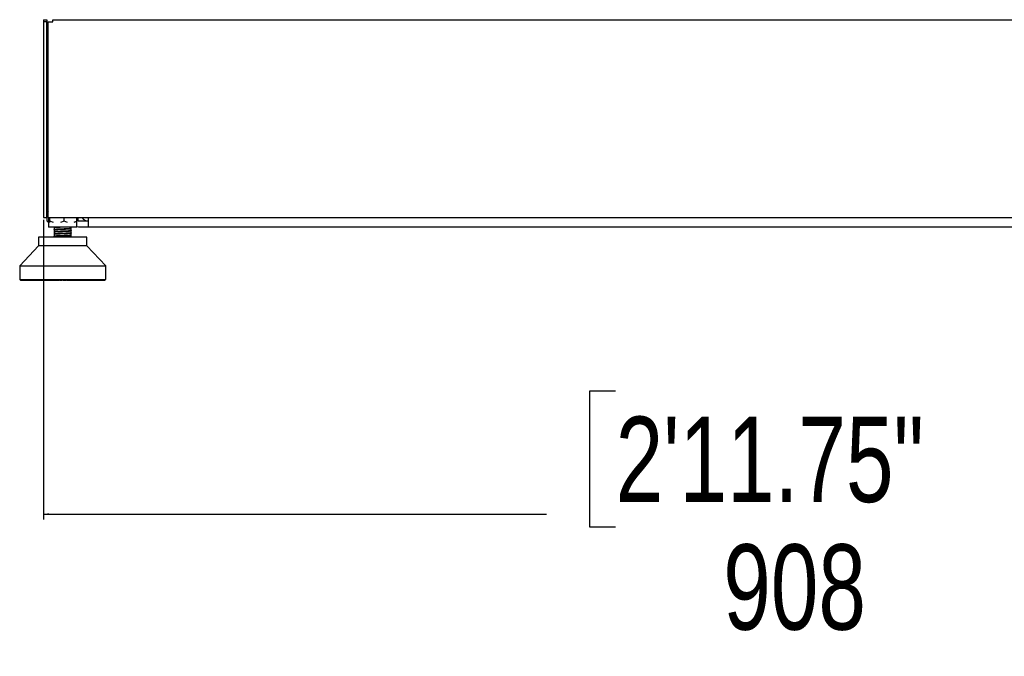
# Model space of a CAD drawing. Header units: millimetres. Extents: x 1471 to 17407, y 627 to 16320.
# Tile 48 of 74: x 11157 to 12312, y 627 to 1373. Entities that reach past the tile are written whole.
import ezdxf

# ---------------------------------------------------------------- set-up
doc = ezdxf.new("R2010")
doc.units = ezdxf.units.MM
doc.header["$LTSCALE"] = 2
doc.layers.add('COMPONENT_GEOMETRY', color=7, linetype='Continuous')
doc.styles.add('SLDTEXTSTYLE0', font='TXT', dxfattribs={"width": 0.75})
doc.dimstyles.new('SLDDIMSTYLE1', dxfattribs={"dimtxt": 100, "dimasz": 6.604, "dimexe": 0, "dimexo": 0.0625, "dimgap": 25, "dimtad": 0, "dimtih": 1, "dimtoh": 1, "dimdec": 0, "dimrnd": 1e-09, "dimzin": 12, "dimdsep": 46, "dimtxsty": 'SLDTEXTSTYLE0', "dimsah": 1, "dimcen": 0.09, "dimadec": 0, "dimazin": 3, "dimtfac": 1, "dimtdec": 0, "dimtofl": 0, "dimtmove": 0, "dimatfit": 3, "dimfxl": 1, "dimfrac": 2, "dimtolj": 1, "dimtzin": 12, "dimarcsym": 0})

# ---------------------------------------------------------------- blocks, each defined once
blk = doc.blocks.new('_D_8')
at = {"layer": 'COMPONENT_GEOMETRY', "color": 7}
for p, q in [((11185.2, 1138.5), (11185.2, 787.2)), ((13001.2, 1138.5), (13001.2, 787.2)), ((11856.2, 937.6), (11825.7, 937.6)), ((11825.7, 937.6), (11825.7, 778.8)), ((12330.2, 937.6), (12360.7, 937.6)), ((12360.7, 937.6), (12360.7, 778.8)), ((11185.2, 793.5), (11775, 793.5)), ((13001.2, 793.5), (12411.4, 793.5)), ((11825.7, 778.8), (11856.2, 778.8)), ((12360.7, 778.8), (12330.2, 778.8))]:
    blk.add_line(p, q, dxfattribs=at)
for points in [[(11185.2, 793.5), (11191.8, 792.5), (11191.8, 794.6)], [(13001.2, 793.5), (12994.6, 794.6), (12994.6, 792.5)]]:
    blk.add_solid(points, dxfattribs=at)
at = {"layer": 'COMPONENT_GEOMETRY', "color": 7, "char_height": 100, "attachment_point": 1, "style": 'SLDTEXTSTYLE0'}
for s, insert in [('2\'11.75"', (11856.2, 907.7)), ('908', (11982.4, 758.1))]:
    blk.add_mtext(s, dxfattribs=dict(at, insert=insert))

msp = doc.modelspace()

# ---------------------------------------------------------------- linework, layer by layer
at = {"color": 7, "linetype": 'Continuous', "lineweight": 25}
for p, q in [((11185.2, 1373.05), (11189.2, 1373.05)), ((11185.2, 1373.05), (11185.2, 1370.65)), ((11185.2, 1370.65), (11185.2, 1141.05)), ((11189.2, 1370.65), (11185.2, 1370.65)), ((11189.2, 1373.05), (11189.2, 1370.65)), ((11189.2, 1141.05), (11189.2, 1370.65)), ((11190.83, 1141.05), (11190.83, 1370.65)), ((11190.83, 1370.65), (11196.03, 1370.65)), ((11196.03, 1373.05), (12990.37, 1373.05)), ((11196.03, 1370.65), (11196.03, 1373.05)), ((11190.83, 1148.05), (11189.42, 1147.31)), ((11189.42, 1147.31), (11190.27, 1147.94)), ((11189.42, 1136.9), (11189.42, 1147.31)), ((11190.83, 1148.49), (11190.22, 1148.01)), ((11185.2, 1141.05), (11189.2, 1141.05)), ((11189.42, 1136.9), (11190.23, 1136.3)), ((11191.28, 1135.93), (11189.42, 1136.9)), ((11190.18, 1136.24), (11191.16, 1135.47)), ((11190.83, 1141.05), (12995.57, 1141.05)), ((11190.96, 1141.05), (11190.96, 1136.9)), ((11191.42, 1135.49), (11190.96, 1136.9)), ((11191.16, 1141.05), (11191.16, 1130.05)), ((11192.76, 1136.9), (11192.3, 1135.49)), ((11192.76, 1136.9), (11192.76, 1141.05)), ((11197.01, 1135.49), (11192.76, 1136.9)), ((11209.46, 1136.9), (11205.21, 1135.49)), ((11209.46, 1136.9), (11209.46, 1141.05)), ((11213.25, 1135.49), (11209.46, 1136.9)), ((11224.36, 1136.9), (11220.57, 1135.49)), ((11223.9, 1135.49), (11224.36, 1136.9)), ((11224.16, 1130.05), (11224.16, 1136.29)), ((11224.36, 1136.9), (11224.36, 1141.05)), ((11225.9, 1137.05), (11225.9, 1141.05)), ((11237.7, 1137.05), (11226.2, 1137.05)), ((11237.7, 1141.05), (11237.7, 1130.05)), ((11224.16, 1130.05), (11191.16, 1130.05)), ((11197.58, 1127.69), (11197.6, 1127.67)), ((11197.58, 1125.09), (11197.6, 1125.07)), ((11197.66, 1130.05), (11197.66, 1129.68)), ((11197.66, 1129.52), (11197.66, 1127.08)), ((11197.66, 1126.92), (11197.66, 1124.48)), ((11197.66, 1124.32), (11197.66, 1121.87)), ((11197.66, 1121.71), (11197.66, 1119.27)), ((11217.66, 1128.37), (11217.66, 1130.05)), ((11217.66, 1128.22), (11217.66, 1128.27)), ((11217.66, 1125.77), (11217.66, 1128.21)), ((11217.66, 1125.62), (11217.66, 1125.66)), ((11217.66, 1123.17), (11217.66, 1125.62)), ((11217.66, 1120.56), (11217.66, 1123.01)), ((11217.66, 1118.3), (11217.66, 1120.39)), ((11217.71, 1128.33), (11217.78, 1128.31)), ((11217.71, 1125.73), (11217.79, 1125.71)), ((11217.72, 1120.52), (11217.79, 1120.5)), ((11217.73, 1123.12), (11217.79, 1123.1)), ((11226.2, 1130.05), (11224.16, 1130.21)), ((11237.7, 1130.05), (11226.2, 1130.05)), ((12948.7, 1130.05), (11237.7, 1130.05)), ((11179.31, 1118.3), (11179.31, 1108.07)), ((11236.01, 1118.3), (11179.31, 1118.3)), ((11197.66, 1119.11), (11197.66, 1118.3)), ((11236.01, 1108.07), (11236.01, 1118.3)), ((11179.31, 1108.07), (11157.24, 1084.45)), ((11195.96, 1108.07), (11179.31, 1108.07)), ((11236.01, 1108.07), (11195.96, 1108.07)), ((11258.08, 1084.45), (11236.01, 1108.07)), ((11157.24, 1084.45), (11157.24, 1068.38)), ((11157.24, 1084.45), (11186.85, 1084.45)), ((11186.85, 1084.45), (11258.08, 1084.45)), ((11258.08, 1068.38), (11258.08, 1084.45)), ((11157.24, 1068.38), (11258.08, 1068.38)), ((11157.91, 1068.07), (11157.91, 1068.38)), ((11158.23, 1067.75), (11157.91, 1068.07)), ((11157.91, 1068.07), (11158, 1068.07)), ((11158, 1068.38), (11158, 1068.07)), ((11158, 1068.07), (11158.3, 1067.75)), ((11158.17, 1068.07), (11158.17, 1068.38)), ((11158.52, 1067.75), (11158.17, 1068.07)), ((11158.17, 1068.07), (11158.5, 1068.07)), ((11158.23, 1067.75), (11158.3, 1067.75)), ((11158.3, 1067.75), (11158.52, 1067.75)), ((11158.5, 1068.38), (11158.5, 1068.07)), ((11158.5, 1068.07), (11158.77, 1067.75)), ((11158.52, 1067.75), (11158.77, 1067.75)), ((11158.77, 1067.75), (11159.23, 1067.75)), ((11158.85, 1068.07), (11158.85, 1068.38)), ((11159.23, 1067.75), (11158.85, 1068.07)), ((11158.85, 1068.07), (11159.41, 1068.07)), ((11159.23, 1067.75), (11159.65, 1067.75)), ((11159.41, 1068.38), (11159.41, 1068.07)), ((11159.41, 1068.07), (11159.65, 1067.75)), ((11159.65, 1067.75), (11160.35, 1067.75)), ((11159.95, 1068.07), (11159.95, 1068.38)), ((11160.35, 1067.75), (11159.95, 1068.07)), ((11159.95, 1068.07), (11160.74, 1068.07)), ((11160.35, 1067.75), (11160.94, 1067.75)), ((11160.74, 1068.38), (11160.74, 1068.07)), ((11160.74, 1068.07), (11160.94, 1067.75)), ((11160.94, 1067.75), (11161.88, 1067.75)), ((11161.46, 1068.07), (11161.46, 1068.38)), ((11161.88, 1067.75), (11161.46, 1068.07)), ((11161.46, 1068.07), (11162.47, 1068.07)), ((11161.88, 1067.75), (11162.63, 1067.75)), ((11162.47, 1068.38), (11162.47, 1068.07)), ((11162.47, 1068.07), (11162.63, 1067.75)), ((11162.63, 1067.75), (11163.8, 1067.75)), ((11163.37, 1068.07), (11163.37, 1068.38)), ((11163.8, 1067.75), (11163.37, 1068.07)), ((11163.37, 1068.07), (11164.58, 1068.07)), ((11163.8, 1067.75), (11164.71, 1067.75)), ((11164.58, 1068.38), (11164.58, 1068.07)), ((11164.58, 1068.07), (11164.71, 1067.75)), ((11164.71, 1067.75), (11166.09, 1067.75)), ((11165.65, 1068.07), (11165.65, 1068.38)), ((11165.65, 1068.07), (11167.06, 1068.07)), ((11166.09, 1067.75), (11165.65, 1068.07)), ((11166.09, 1067.75), (11167.15, 1067.75)), ((11167.06, 1068.38), (11167.06, 1068.07)), ((11167.06, 1068.07), (11167.15, 1067.75)), ((11167.15, 1067.75), (11168.73, 1067.75)), ((11168.28, 1068.07), (11168.28, 1068.38)), ((11168.73, 1067.75), (11168.28, 1068.07)), ((11168.28, 1068.07), (11169.89, 1068.07)), ((11168.73, 1067.75), (11169.93, 1067.75)), ((11169.89, 1068.38), (11169.89, 1068.07)), ((11169.89, 1068.07), (11169.93, 1067.75)), ((11169.93, 1067.75), (11171.71, 1067.75)), ((11171.26, 1068.07), (11171.26, 1068.38)), ((11171.71, 1067.75), (11171.26, 1068.07)), ((11171.26, 1068.07), (11173.04, 1068.07)), ((11171.71, 1067.75), (11173.04, 1067.75)), ((11173.04, 1068.38), (11173.04, 1068.07)), ((11173.04, 1068.07), (11173.04, 1067.75)), ((11173.04, 1067.75), (11174.99, 1067.75)), ((11174.54, 1068.07), (11174.54, 1068.38)), ((11174.99, 1067.75), (11174.54, 1068.07)), ((11174.54, 1068.07), (11176.48, 1068.07)), ((11174.99, 1067.75), (11176.45, 1067.75)), ((11176.48, 1068.07), (11176.45, 1067.75)), ((11176.45, 1067.75), (11178.55, 1067.75)), ((11176.48, 1068.38), (11176.48, 1068.07)), ((11178.11, 1068.07), (11178.11, 1068.38)), ((11178.55, 1067.75), (11178.11, 1068.07)), ((11178.11, 1068.07), (11180.19, 1068.07)), ((11178.55, 1067.75), (11180.12, 1067.75)), ((11180.19, 1068.07), (11180.12, 1067.75)), ((11180.12, 1067.75), (11182.37, 1067.75)), ((11180.19, 1068.38), (11180.19, 1068.07)), ((11181.93, 1068.07), (11181.93, 1068.38)), ((11182.37, 1067.75), (11181.93, 1068.07)), ((11181.93, 1068.07), (11184.14, 1068.07)), ((11182.37, 1067.75), (11184.02, 1067.75)), ((11184.14, 1068.07), (11184.02, 1067.75)), ((11184.02, 1067.75), (11186.39, 1067.75)), ((11184.14, 1068.38), (11184.14, 1068.07)), ((11185.97, 1068.07), (11185.97, 1068.38)), ((11186.39, 1067.75), (11185.97, 1068.07)), ((11185.97, 1068.07), (11188.29, 1068.07)), ((11186.39, 1067.75), (11188.13, 1067.75)), ((11188.29, 1068.07), (11188.13, 1067.75)), ((11188.13, 1067.75), (11190.49, 1067.75)), ((11188.29, 1068.38), (11188.29, 1068.07)), ((11190.2, 1068.07), (11190.2, 1068.38)), ((11190.6, 1067.75), (11190.2, 1068.07)), ((11190.2, 1068.07), (11192.6, 1068.07)), ((11190.6, 1067.75), (11192.4, 1067.75)), ((11192.6, 1068.07), (11192.4, 1067.75)), ((11192.4, 1067.75), (11194.27, 1067.75)), ((11192.6, 1068.38), (11192.6, 1068.07)), ((11194.27, 1067.75), (11194.62, 1067.91)), ((11194.27, 1067.75), (11194.95, 1067.75)), ((11194.57, 1068.07), (11194.57, 1068.38)), ((11194.95, 1067.75), (11194.57, 1068.07)), ((11194.57, 1068.07), (11197.04, 1068.07)), ((11194.95, 1067.75), (11196.8, 1067.75)), ((11197.04, 1068.07), (11196.8, 1067.75)), ((11196.8, 1067.75), (11198.17, 1067.75)), ((11197.04, 1068.38), (11197.04, 1068.07)), ((11197.04, 1068.07), (11198.55, 1068.07)), ((11198.17, 1067.75), (11198.55, 1068.07)), ((11198.17, 1067.75), (11198.99, 1067.75)), ((11198.55, 1068.07), (11198.55, 1068.38)), ((11198.99, 1067.75), (11199.2, 1067.8)), ((11199.06, 1068.07), (11199.06, 1068.38)), ((11199.06, 1068.07), (11201.57, 1068.07)), ((11199.42, 1067.75), (11199.06, 1068.07)), ((11199.42, 1067.75), (11201.3, 1067.75)), ((11201.57, 1068.07), (11201.3, 1067.75)), ((11201.3, 1067.75), (11202.14, 1067.75)), ((11201.57, 1068.38), (11201.57, 1068.07)), ((11201.57, 1068.07), (11202.51, 1068.07)), ((11202.14, 1067.75), (11202.51, 1068.07)), ((11202.14, 1067.75), (11202.99, 1067.75)), ((11202.51, 1068.07), (11202.51, 1068.38)), ((11202.99, 1067.75), (11203.34, 1068.07)), ((11203.34, 1068.07), (11203.34, 1068.38)), ((11203.61, 1068.07), (11203.61, 1068.38)), ((11203.95, 1067.75), (11203.61, 1068.07)), ((11203.61, 1068.07), (11206.15, 1068.07)), ((11203.95, 1067.75), (11205.85, 1067.75)), ((11206.15, 1068.07), (11205.85, 1067.75)), ((11205.85, 1067.75), (11206.17, 1067.75)), ((11206.15, 1068.38), (11206.15, 1068.07)), ((11206.15, 1068.07), (11206.5, 1068.07)), ((11206.17, 1067.75), (11206.5, 1068.07)), ((11206.17, 1067.75), (11207.02, 1067.75)), ((11206.5, 1068.07), (11206.5, 1068.38)), ((11207.02, 1067.75), (11207.34, 1068.07)), ((11207.34, 1068.07), (11207.34, 1068.38)), ((11207.97, 1068.07), (11207.97, 1068.38)), ((11208.3, 1067.75), (11207.97, 1068.07)), ((11207.97, 1068.07), (11208.21, 1068.07)), ((11208.21, 1068.07), (11208.21, 1068.38)), ((11208.51, 1067.75), (11208.21, 1068.07)), ((11208.21, 1068.07), (11210.75, 1068.07)), ((11208.3, 1067.75), (11208.51, 1067.75)), ((11208.51, 1067.75), (11210.42, 1067.75)), ((11210.75, 1068.07), (11210.42, 1067.75)), ((11210.42, 1067.75), (11211.05, 1067.75)), ((11210.75, 1068.38), (11210.75, 1068.07)), ((11211.05, 1067.75), (11211.35, 1068.07)), ((11211.05, 1067.75), (11211.37, 1067.75)), ((11211.35, 1068.07), (11211.35, 1068.38)), ((11211.35, 1068.07), (11211.71, 1068.07)), ((11211.37, 1067.75), (11211.71, 1068.07)), ((11211.71, 1068.07), (11211.71, 1068.38)), ((11211.98, 1068.07), (11211.98, 1068.38)), ((11212.33, 1067.75), (11211.98, 1068.07)), ((11211.98, 1068.07), (11212.8, 1068.07)), ((11212.33, 1067.75), (11213.07, 1067.75)), ((11212.8, 1068.07), (11212.8, 1068.38)), ((11212.8, 1068.07), (11215.31, 1068.07)), ((11213.07, 1067.75), (11212.8, 1068.07)), ((11213.07, 1067.75), (11214.96, 1067.75)), ((11215.31, 1068.07), (11214.96, 1067.75)), ((11214.96, 1067.75), (11215.06, 1067.75)), ((11215.06, 1067.75), (11215.33, 1068.07)), ((11215.06, 1067.75), (11215.9, 1067.75)), ((11215.31, 1068.38), (11215.31, 1068.07)), ((11215.33, 1068.07), (11215.33, 1068.38)), ((11215.9, 1067.75), (11216.11, 1067.81)), ((11215.95, 1068.07), (11215.95, 1068.38)), ((11216.33, 1067.75), (11215.95, 1068.07)), ((11215.95, 1068.07), (11217.34, 1068.07)), ((11216.33, 1067.75), (11217.58, 1067.75)), ((11217.34, 1068.07), (11217.34, 1068.38)), ((11217.58, 1067.75), (11217.34, 1068.07)), ((11217.34, 1068.07), (11219.82, 1068.07)), ((11217.58, 1067.75), (11219.44, 1067.75)), ((11219.82, 1068.07), (11219.44, 1067.75)), ((11219.44, 1067.75), (11220.24, 1067.75)), ((11219.82, 1068.38), (11219.82, 1068.07)), ((11219.84, 1068.07), (11219.84, 1068.38)), ((11220.24, 1067.75), (11219.84, 1068.07)), ((11219.84, 1068.07), (11221.8, 1068.07)), ((11220.24, 1067.75), (11222.01, 1067.75)), ((11221.8, 1068.07), (11221.8, 1068.38)), ((11222.01, 1067.75), (11221.8, 1068.07)), ((11221.8, 1068.07), (11224.22, 1068.07)), ((11222.01, 1067.75), (11223.82, 1067.75)), ((11224.22, 1068.07), (11223.82, 1067.75)), ((11223.82, 1067.75), (11224.05, 1067.75)), ((11224.05, 1067.75), (11226.31, 1067.75)), ((11224.22, 1068.38), (11224.22, 1068.07)), ((11226.14, 1068.07), (11226.14, 1068.38)), ((11226.31, 1067.75), (11226.14, 1068.07)), ((11226.14, 1068.07), (11228.48, 1068.07)), ((11226.31, 1067.75), (11228.06, 1067.75)), ((11228.48, 1068.07), (11228.06, 1067.75)), ((11228.06, 1067.75), (11230.45, 1067.75)), ((11228.48, 1068.38), (11228.48, 1068.07)), ((11230.33, 1068.07), (11230.33, 1068.38)), ((11230.33, 1068.07), (11232.56, 1068.07)), ((11230.45, 1067.75), (11230.33, 1068.07)), ((11230.45, 1067.75), (11232.13, 1067.75)), ((11232.56, 1068.07), (11232.13, 1067.75)), ((11232.13, 1067.75), (11234.4, 1067.75)), ((11232.56, 1068.38), (11232.56, 1068.07)), ((11234.32, 1068.07), (11234.32, 1068.38)), ((11234.32, 1068.07), (11236.43, 1068.07)), ((11234.4, 1067.75), (11234.32, 1068.07)), ((11234.4, 1067.75), (11235.99, 1067.75)), ((11236.43, 1068.07), (11235.99, 1067.75)), ((11235.99, 1067.75), (11238.13, 1067.75)), ((11236.43, 1068.38), (11236.43, 1068.07)), ((11238.08, 1068.07), (11238.08, 1068.38)), ((11238.13, 1067.75), (11238.08, 1068.07)), ((11238.08, 1068.07), (11240.05, 1068.07)), ((11238.13, 1067.75), (11239.6, 1067.75)), ((11240.05, 1068.07), (11239.6, 1067.75)), ((11239.6, 1067.75), (11241.59, 1067.75)), ((11240.05, 1068.38), (11240.05, 1068.07)), ((11241.58, 1068.07), (11241.58, 1068.38)), ((11241.59, 1067.75), (11241.58, 1068.07)), ((11241.58, 1068.07), (11243.4, 1068.07)), ((11241.59, 1067.75), (11242.95, 1067.75)), ((11243.4, 1068.07), (11242.95, 1067.75)), ((11242.95, 1067.75), (11244.76, 1067.75)), ((11243.4, 1068.38), (11243.4, 1068.07)), ((11244.76, 1067.75), (11244.8, 1068.07)), ((11244.76, 1067.75), (11245.99, 1067.75)), ((11244.8, 1068.07), (11244.8, 1068.38)), ((11244.8, 1068.07), (11246.44, 1068.07)), ((11246.44, 1068.07), (11245.99, 1067.75)), ((11245.99, 1067.75), (11247.62, 1067.75)), ((11246.44, 1068.38), (11246.44, 1068.07)), ((11247.62, 1067.75), (11247.69, 1068.07)), ((11247.62, 1067.75), (11248.71, 1067.75)), ((11247.69, 1068.07), (11247.69, 1068.38)), ((11247.69, 1068.07), (11249.15, 1068.07)), ((11249.15, 1068.07), (11248.71, 1067.75)), ((11248.71, 1067.75), (11250.13, 1067.75)), ((11249.15, 1068.38), (11249.15, 1068.07)), ((11250.13, 1067.75), (11250.25, 1068.07)), ((11250.13, 1067.75), (11251.07, 1067.75)), ((11250.25, 1068.07), (11250.25, 1068.38)), ((11250.25, 1068.07), (11251.51, 1068.07)), ((11251.51, 1068.07), (11251.07, 1067.75)), ((11251.07, 1067.75), (11252.28, 1067.75)), ((11251.51, 1068.38), (11251.51, 1068.07)), ((11252.28, 1067.75), (11252.44, 1068.07)), ((11252.28, 1067.75), (11253.07, 1067.75)), ((11252.44, 1068.07), (11252.44, 1068.38)), ((11252.44, 1068.07), (11253.49, 1068.07)), ((11253.49, 1068.07), (11253.07, 1067.75)), ((11253.07, 1067.75), (11254.06, 1067.75)), ((11253.49, 1068.38), (11253.49, 1068.07)), ((11254.06, 1067.75), (11254.25, 1068.07)), ((11254.06, 1067.75), (11254.68, 1067.75)), ((11254.25, 1068.07), (11254.25, 1068.38)), ((11254.25, 1068.07), (11255.08, 1068.07)), ((11255.08, 1068.07), (11254.68, 1067.75)), ((11254.68, 1067.75), (11255.43, 1067.75)), ((11255.08, 1068.38), (11255.08, 1068.07)), ((11255.43, 1067.75), (11255.66, 1068.07)), ((11255.43, 1067.75), (11255.89, 1067.75)), ((11255.66, 1068.07), (11255.66, 1068.38)), ((11255.66, 1068.07), (11256.27, 1068.07)), ((11256.27, 1068.07), (11255.89, 1067.75)), ((11255.89, 1067.75), (11256.4, 1067.75)), ((11256.27, 1068.38), (11256.27, 1068.07)), ((11256.4, 1067.75), (11256.67, 1068.07)), ((11256.4, 1067.75), (11256.68, 1067.75)), ((11256.67, 1068.07), (11256.67, 1068.38)), ((11256.67, 1068.07), (11257.04, 1068.07)), ((11257.04, 1068.07), (11256.68, 1067.75)), ((11256.68, 1067.75), (11256.95, 1067.75)), ((11256.95, 1067.75), (11257.25, 1068.07)), ((11256.95, 1067.75), (11257.06, 1067.75)), ((11257.04, 1068.38), (11257.04, 1068.07)), ((11257.39, 1068.07), (11257.06, 1067.75)), ((11257.08, 1067.75), (11257.41, 1068.07)), ((11257.25, 1068.07), (11257.25, 1068.38)), ((11257.25, 1068.07), (11257.39, 1068.07)), ((11257.39, 1068.38), (11257.39, 1068.07)), ((11257.41, 1068.07), (11257.41, 1068.38))]:
    msp.add_line(p, q, dxfattribs=at)
at = {"color": 8, "linetype": 'Continuous', "lineweight": 25}
for p, q in [((11158, 1068.07), (11158.17, 1068.07)), ((11158.5, 1068.07), (11158.85, 1068.07)), ((11159.41, 1068.07), (11159.95, 1068.07)), ((11160.74, 1068.07), (11161.46, 1068.07)), ((11162.47, 1068.07), (11163.37, 1068.07)), ((11164.58, 1068.07), (11165.65, 1068.07)), ((11167.06, 1068.07), (11168.28, 1068.07)), ((11169.89, 1068.07), (11171.26, 1068.07)), ((11173.04, 1068.07), (11174.54, 1068.07)), ((11176.48, 1068.07), (11178.11, 1068.07)), ((11180.19, 1068.07), (11181.93, 1068.07)), ((11184.14, 1068.07), (11185.97, 1068.07)), ((11188.29, 1068.07), (11190.2, 1068.07)), ((11192.6, 1068.07), (11194.57, 1068.07)), ((11198.55, 1068.07), (11199.06, 1068.07)), ((11202.51, 1068.07), (11203.34, 1068.07)), ((11206.5, 1068.07), (11207.34, 1068.07)), ((11210.75, 1068.07), (11211.35, 1068.07)), ((11215.31, 1068.07), (11215.33, 1068.07)), ((11215.33, 1068.07), (11215.95, 1068.07)), ((11219.82, 1068.07), (11219.84, 1068.07)), ((11224.22, 1068.07), (11226.14, 1068.07)), ((11228.48, 1068.07), (11230.33, 1068.07)), ((11232.56, 1068.07), (11234.32, 1068.07)), ((11236.43, 1068.07), (11238.08, 1068.07)), ((11240.05, 1068.07), (11241.58, 1068.07)), ((11243.4, 1068.07), (11244.8, 1068.07)), ((11246.44, 1068.07), (11247.69, 1068.07)), ((11249.15, 1068.07), (11250.25, 1068.07)), ((11251.51, 1068.07), (11252.44, 1068.07)), ((11253.49, 1068.07), (11254.25, 1068.07)), ((11255.08, 1068.07), (11255.66, 1068.07)), ((11256.27, 1068.07), (11256.67, 1068.07)), ((11257.04, 1068.07), (11257.25, 1068.07)), ((11257.39, 1068.07), (11257.41, 1068.07))]:
    msp.add_line(p, q, dxfattribs=at)
at = {"color": 7, "linetype": 'Continuous', "lineweight": 25, "flags": 128}
msp.add_lwpolyline([(11226.2, 1137.05), (11225.03, 1137.16), (11224.36, 1137.34)], dxfattribs=at)
at = {"color": 7, "linetype": 'Continuous', "lineweight": 25}
msp.add_arc((11238.2, 1147.05), 10, 216.8699, 267.13402, dxfattribs=at)
for points, knots in [([(11197.6, 1129.56), (11197.6, 1129.56), (11197.58, 1129.55), (11197.63, 1129.54), (11197.66, 1129.54)], [0, 0, 0, 0, 0.4154149, 1, 1, 1, 1]), ([(11197.61, 1121.75), (11197.6, 1121.74), (11197.59, 1121.74), (11197.64, 1121.73), (11197.66, 1121.73)], [0, 0, 0, 0, 0.49990566, 1, 1, 1, 1]), ([(11202.84, 1130.05), (11202.01, 1130), (11200.31, 1129.92), (11198.59, 1129.8), (11197.65, 1129.7), (11197.65, 1129.64), (11197.66, 1129.63)], [0, 0, 0, 0, 0.2906979, 0.5869318, 0.8835507, 1, 1, 1, 1]), ([(11217.66, 1125.66), (11217.61, 1125.64), (11217.5, 1125.57), (11216.3, 1125.46), (11214.31, 1125.33), (11211.69, 1125.21), (11208.73, 1125.09), (11205.66, 1124.96), (11202.78, 1124.84), (11200.32, 1124.71), (11198.56, 1124.59), (11197.65, 1124.49), (11197.66, 1124.44), (11197.66, 1124.42)], [0, 0, 0, 0, 0.0640429, 0.1642394, 0.264298, 0.3644648, 0.4645759, 0.5646871, 0.6648539, 0.7649125, 0.865109, 0.9651535, 1, 1, 1, 1]), ([(11217.67, 1123.06), (11217.62, 1123.04), (11217.5, 1122.97), (11216.29, 1122.85), (11214.29, 1122.73), (11211.67, 1122.61), (11208.7, 1122.48), (11205.64, 1122.36), (11202.75, 1122.23), (11200.3, 1122.11), (11198.54, 1121.99), (11197.65, 1121.89), (11197.65, 1121.83), (11197.66, 1121.82)], [0, 0, 0, 0, 0.0685351, 0.1681037, 0.2675774, 0.3671804, 0.4666333, 0.5662335, 0.6657136, 0.765275, 0.8648122, 0.9643153, 1, 1, 1, 1]), ([(11217.67, 1120.46), (11217.62, 1120.43), (11217.49, 1120.36), (11216.28, 1120.25), (11214.27, 1120.13), (11211.65, 1120), (11208.67, 1119.88), (11205.61, 1119.75), (11202.74, 1119.63), (11200.28, 1119.51), (11198.54, 1119.38), (11197.65, 1119.29), (11197.66, 1119.23), (11197.66, 1119.22)], [0, 0, 0, 0, 0.06813018, 0.16810092, 0.26816716, 0.36819326, 0.46820207, 0.56828142, 0.66824149, 0.76834546, 0.86829845, 0.96838848, 1, 1, 1, 1]), ([(11217.66, 1128.27), (11217.62, 1128.24), (11217.51, 1128.17), (11216.31, 1128.06), (11214.33, 1127.94), (11211.71, 1127.82), (11208.75, 1127.69), (11205.68, 1127.57), (11202.8, 1127.44), (11200.32, 1127.32), (11198.58, 1127.2), (11197.65, 1127.1), (11197.66, 1127.04), (11197.66, 1127.03)], [0, 0, 0, 0, 0.06388607, 0.16407674, 0.26429161, 0.36442477, 0.46467873, 0.56478446, 0.66504126, 0.76516784, 0.86539011, 0.96557213, 1, 1, 1, 1]), ([(11199.22, 1127.31), (11198.63, 1127.25), (11198.02, 1127.2), (11197.78, 1127.14), (11197.71, 1127.12), (11197.74, 1127.11), (11197.75, 1127.11)], [0, 0, 0, 0, 0.8023286, 0.815247, 0.9186157, 1, 1, 1, 1]), ([(11199.22, 1129.91), (11198.62, 1129.86), (11197.83, 1129.79), (11197.75, 1129.72), (11197.73, 1129.7)], [0, 0, 0, 0, 0.7582837, 1, 1, 1, 1]), ([(11197.85, 1124.32), (11197.79, 1124.34), (11197.71, 1124.38), (11197.95, 1124.42), (11198.3, 1124.47), (11198.82, 1124.52), (11199.22, 1124.55)], [0, 0, 0, 0, 0.30564186, 0.42543242, 0.55589781, 1, 1, 1, 1]), ([(11197.79, 1126.92), (11197.77, 1126.94), (11197.69, 1127.02), (11198.59, 1127.1), (11199.22, 1127.16)], [0, 0, 0, 0, 0.3077326, 1, 1, 1, 1]), ([(11197.85, 1121.71), (11197.8, 1121.74), (11197.69, 1121.79), (11198.17, 1121.85), (11198.68, 1121.9), (11199.01, 1121.93), (11199.22, 1121.95)], [0, 0, 0, 0, 0.3059324, 0.6520394, 0.7781496, 1, 1, 1, 1]), ([(11197.85, 1129.52), (11197.8, 1129.55), (11197.65, 1129.63), (11198.58, 1129.7), (11199.22, 1129.76)], [0, 0, 0, 0, 0.3067919, 1, 1, 1, 1]), ([(11199.22, 1124.7), (11198.84, 1124.67), (11198.23, 1124.62), (11197.75, 1124.55), (11197.81, 1124.51), (11197.83, 1124.5)], [0, 0, 0, 0, 0.5072124, 0.7989752, 1, 1, 1, 1]), ([(11199.22, 1122.1), (11199.2, 1122.1), (11199, 1122.08), (11198.39, 1122.03), (11197.73, 1121.96), (11197.81, 1121.91), (11197.83, 1121.89)], [0, 0, 0, 0, 0.0241696, 0.2247034, 0.78925, 1, 1, 1, 1]), ([(11201.41, 1130.05), (11201.07, 1130.03), (11200.21, 1129.99), (11199.6, 1129.94), (11199.22, 1129.91)], [0, 0, 0, 0, 0.3938142, 1, 1, 1, 1]), ([(11199.22, 1129.76), (11199.6, 1129.78), (11200.39, 1129.84), (11202.15, 1129.94), (11203.73, 1130.01), (11204.64, 1130.05)], [0, 0, 0, 0, 0.281696, 0.58323374, 1, 1, 1, 1]), ([(11217.47, 1128.37), (11217.52, 1128.34), (11217.58, 1128.31), (11217.1, 1128.23), (11216.01, 1128.11), (11213.64, 1127.99), (11211.69, 1127.89), (11210.45, 1127.84), (11208.55, 1127.76), (11205.45, 1127.63), (11201.71, 1127.47), (11200.05, 1127.36), (11199.22, 1127.31)], [0, 0, 0, 0, 0.0848778, 0.0935703, 0.2372944, 0.3895984, 0.4663443, 0.4927235, 0.5428316, 0.6953385, 0.8475358, 1, 1, 1, 1]), ([(11199.22, 1127.16), (11200.04, 1127.21), (11201.07, 1127.27), (11202.61, 1127.35), (11203.11, 1127.38), (11203.37, 1127.39), (11203.49, 1127.39), (11203.53, 1127.4), (11203.54, 1127.4), (11203.55, 1127.4), (11203.68, 1127.4), (11204.1, 1127.42), (11205.01, 1127.46), (11205.9, 1127.5), (11206.49, 1127.52), (11206.58, 1127.52), (11206.6, 1127.53), (11206.61, 1127.53), (11206.61, 1127.53), (11206.61, 1127.53), (11206.61, 1127.53), (11206.63, 1127.53), (11206.73, 1127.53), (11207.54, 1127.57), (11209.03, 1127.63), (11211.08, 1127.72), (11213.53, 1127.82), (11215.95, 1127.97), (11217.5, 1128.09), (11217.46, 1128.17), (11217.45, 1128.19)], [0, 0, 0, 0, 0.1568714, 0.1963287, 0.2160644, 0.2259334, 0.230868, 0.2314848, 0.2315041, 0.2319383, 0.2339439, 0.2483921, 0.2873172, 0.3486837, 0.3579428, 0.3591249, 0.359718, 0.3600151, 0.3601638, 0.3601824, 0.3601917, 0.3601963, 0.3628567, 0.3713067, 0.4593214, 0.5398412, 0.6251391, 0.7829879, 0.940847, 1, 1, 1, 1]), ([(11217.47, 1125.77), (11217.5, 1125.74), (11217.57, 1125.66), (11216.01, 1125.52), (11213.18, 1125.35), (11209.44, 1125.2), (11206.68, 1125.08), (11204.14, 1124.97), (11201.64, 1124.87), (11200.04, 1124.76), (11199.22, 1124.7)], [0, 0, 0, 0, 0.0850541, 0.23754939, 0.39004408, 0.54239973, 0.69477562, 0.70396604, 0.84879594, 1, 1, 1, 1]), ([(11199.22, 1124.55), (11200.03, 1124.6), (11201.27, 1124.68), (11203.6, 1124.8), (11206.15, 1124.91), (11209.49, 1125.04), (11213.21, 1125.21), (11216, 1125.36), (11217.51, 1125.49), (11217.46, 1125.57), (11217.45, 1125.59)], [0, 0, 0, 0, 0.1549021, 0.2362207, 0.3171911, 0.4770023, 0.6292337, 0.7864016, 0.9435635, 1, 1, 1, 1]), ([(11217.65, 1123.17), (11217.65, 1123.17), (11217.72, 1123.14), (11217.35, 1123.05), (11216.05, 1122.92), (11213.16, 1122.75), (11210.05, 1122.62), (11207.86, 1122.52), (11206.56, 1122.47), (11205.43, 1122.42), (11204.43, 1122.38), (11203.82, 1122.35), (11203.06, 1122.32), (11201.28, 1122.24), (11200.05, 1122.15), (11199.22, 1122.1)], [0, 0, 0, 0, 0.0053469, 0.0899243, 0.2373692, 0.3896091, 0.5419361, 0.6181803, 0.6447182, 0.6949489, 0.7507702, 0.7667316, 0.7717197, 0.8478084, 1, 1, 1, 1]), ([(11199.22, 1121.95), (11200.04, 1122), (11201.07, 1122.07), (11202.61, 1122.14), (11203.11, 1122.17), (11203.37, 1122.18), (11203.48, 1122.18), (11203.53, 1122.19), (11203.54, 1122.19), (11203.63, 1122.19), (11204.27, 1122.22), (11206.17, 1122.31), (11208.78, 1122.41), (11211.02, 1122.5), (11212.15, 1122.56), (11212.85, 1122.59), (11214.02, 1122.65), (11215.47, 1122.73), (11216.76, 1122.83), (11217.18, 1122.89), (11217.36, 1122.91)], [0, 0, 0, 0, 0.1680778, 0.2103486, 0.23149, 0.2420614, 0.2473471, 0.2480079, 0.2480491, 0.2491607, 0.2606547, 0.3385095, 0.5050269, 0.5881873, 0.6371358, 0.6649665, 0.6915572, 0.8175559, 0.9199141, 1, 1, 1, 1]), ([(11217.53, 1120.56), (11217.53, 1120.53), (11217.55, 1120.45), (11216.02, 1120.31), (11213.17, 1120.15), (11209.41, 1119.98), (11205.43, 1119.83), (11201.71, 1119.66), (11200.05, 1119.55), (11199.22, 1119.5)], [0, 0, 0, 0, 0.0852944, 0.237658, 0.3900254, 0.5446885, 0.6949167, 0.8474546, 1, 1, 1, 1]), ([(11199.22, 1119.34), (11199.96, 1119.39), (11201.18, 1119.48), (11203.43, 1119.58), (11205.4, 1119.66), (11207.36, 1119.75), (11210.05, 1119.86), (11213.16, 1120), (11216.13, 1120.16), (11216.99, 1120.27), (11217.42, 1120.32)], [0, 0, 0, 0, 0.1502827, 0.2491568, 0.3264185, 0.4162046, 0.5002682, 0.668379, 0.8336653, 1, 1, 1, 1]), ([(11217.54, 1123.08), (11217.42, 1123.11), (11217.29, 1123.14), (11216.92, 1123.17), (11216.87, 1123.18)], [0, 0, 0, 0, 0.8743734, 1, 1, 1, 1]), ([(11217.66, 1126.37), (11217.75, 1126.36), (11217.85, 1126.34), (11217.75, 1126.32), (11217.73, 1126.32)], [0, 0, 0, 0, 0.81265718, 1, 1, 1, 1]), ([(11199.22, 1119.5), (11198.6, 1119.44), (11197.83, 1119.37), (11197.75, 1119.31), (11197.74, 1119.29)], [0, 0, 0, 0, 0.8038398, 1, 1, 1, 1]), ([(11197.81, 1119.11), (11197.78, 1119.13), (11197.68, 1119.21), (11198.59, 1119.29), (11199.22, 1119.34)], [0, 0, 0, 0, 0.3072156, 1, 1, 1, 1]), ([(11197.8, 1119.2), (11197.83, 1119.19), (11197.97, 1119.14), (11198.54, 1119.1), (11198.99, 1119.06)], [0, 0, 0, 0, 0.188994, 1, 1, 1, 1]), ([(11217.66, 1118.58), (11217.71, 1118.57), (11217.85, 1118.55), (11217.75, 1118.52), (11217.69, 1118.51)], [0, 0, 0, 0, 0.3721929, 1, 1, 1, 1])]:
    msp.add_open_spline(points, degree=3, knots=knots, dxfattribs=at)

# ---------------------------------------------------------------- dimensions: what is measured, and where the dimension line sits
at = {"layer": 'COMPONENT_GEOMETRY', "color": 7}
dim = msp.add_linear_dim(base=(13001.2, 793.55), p1=(11185.2, 1141.05), p2=(13001.2, 1141.05), dimstyle='SLDDIMSTYLE1', dxfattribs=at)
dim.commit()
dim.dimension.update_dxf_attribs({"geometry": '_D_8', "text_midpoint": (12093.2, 793.55), "dimtype": 160})

doc.saveas('drawing.dxf')
